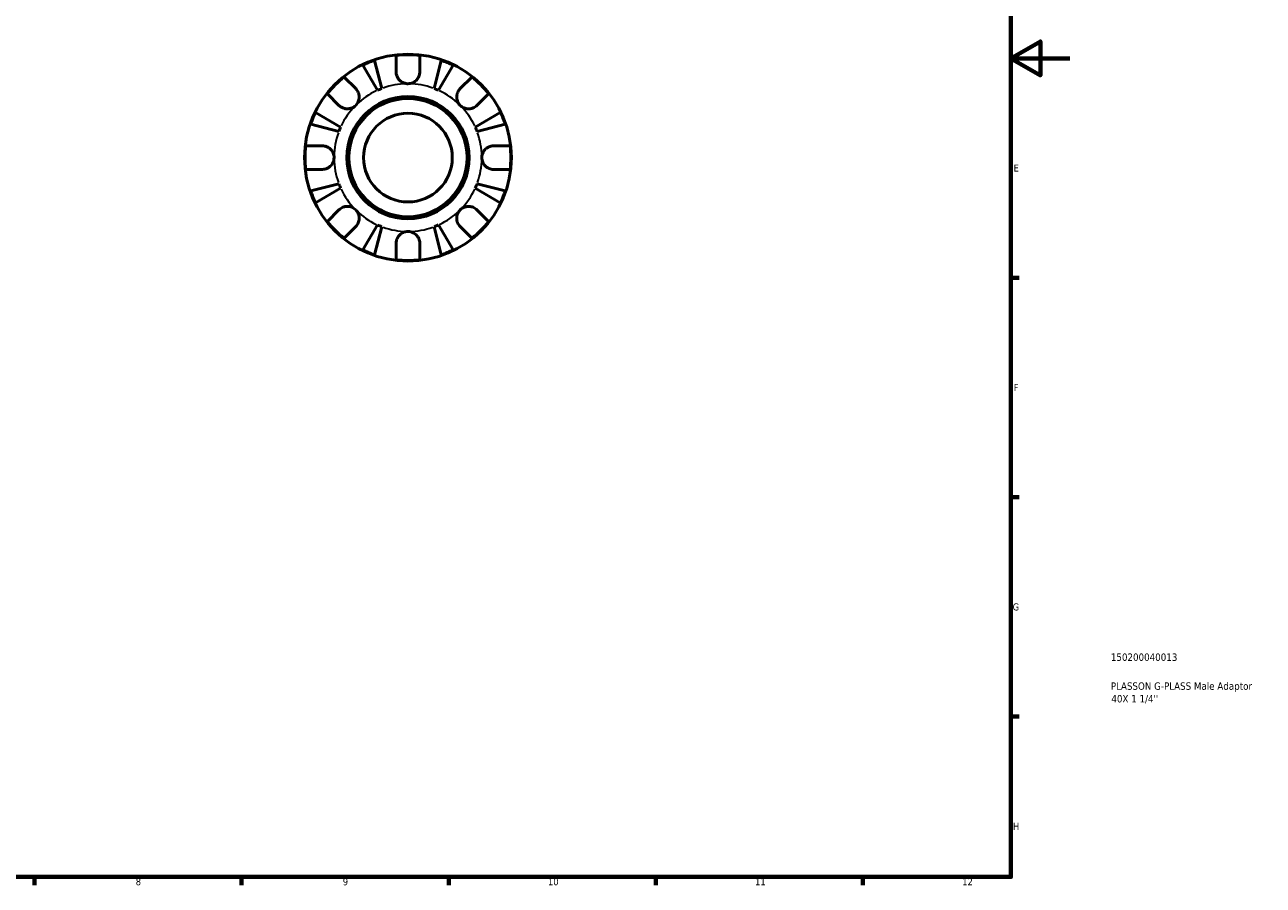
# Model space of a CAD drawing. Header units: millimetres. Extents: x -55 to 906, y -35 to 594.
# Tile 4 of 5: x 487 to 906, y 17 to 308. Entities that reach past the tile are written whole.
import ezdxf

# ---------------------------------------------------------------- set-up
doc = ezdxf.new("R2010")
doc.units = ezdxf.units.MM
for name, color, linetype, lineweight in [('Border (ANSI)', 7, 'Continuous', 70), ('Title (ISO)', 7, 'Continuous', 50), ('Visible (ANSI)', 7, 'Continuous', 50), ('Visible Narrow (ANSI)', 7, 'Continuous', 35)]:
    doc.layers.add(name, color=color, linetype=linetype, lineweight=lineweight)
doc.styles.add('Note Text (ANSI)', font='tahoma.ttf')
doc.styles.add('Note Text (ISO)', font='tahoma.ttf')

# ---------------------------------------------------------------- blocks, each defined once
blk = doc.blocks.new('Borders Default Border')
at = {"layer": 'Border (ANSI)'}
for p, q in [((821, 222.75), (823.8, 222.75)), ((821, 148.5), (823.8, 148.5)), ((821, 74.25), (823.8, 74.25)), ((490.58, 20), (490.58, 17.2)), ((560.67, 20), (560.67, 17.2)), ((630.75, 20), (630.75, 17.2)), ((700.83, 20), (700.83, 17.2)), ((770.92, 20), (770.92, 17.2))]:
    blk.add_line(p, q, dxfattribs=at)
at = {"layer": 'Border (ANSI)', "flags": 128}
for points in [[(20, 20), (20, 574), (821, 574), (821, 20), (20, 20)], [(841, 297), (821, 297), (831, 302.77), (831, 291.23), (821, 297)]]:
    blk.add_lwpolyline(points, dxfattribs=at)
at = {"layer": 'Border (ANSI)', "color": 5, "true_color": 0x0000ff, "char_height": 2.4, "attachment_point": 7, "style": 'Note Text (ANSI)'}
for s, insert in [('E', (821.91, 258.68)), ('F', (821.98, 184.43)), ('G', (821.6, 110.13)), ('H', (821.73, 35.93)), ('8', (524.84, 17.15)), ('9', (594.92, 17.15)), ('10', (664.35, 17.15)), ('11', (734.43, 17.2)), ('12', (804.52, 17.2))]:
    blk.add_mtext(s, dxfattribs=dict(at, insert=insert))
blk = doc.blocks.new('Title Blocks ISO')
at = {"layer": 'Title (ISO)', "color": 232, "true_color": 0xca0064, "style": 'Note Text (ISO)'}
for tag, p in [('PART_NUMBER_001', (33.84, 73.13)), ('DESCRIPTION_001', (33.84, 63.34)), ('DESCRIPTION_002', (34.02, 59.06))]:
    blk.add_attdef(tag, p, '', height=2.5, dxfattribs=at)

msp = doc.modelspace()

# ---------------------------------------------------------------- linework, layer by layer
at = {"layer": 'Visible (ANSI)'}
for p, q in [((612.97, 292.43), (612.97, 297.99)), ((620.97, 297.99), (620.97, 292.43)), ((606.67, 286.21), (601.67, 294.68)), ((605.68, 296.34), (608.14, 286.82)), ((625.79, 286.82), (628.25, 296.34)), ((632.26, 294.68), (627.27, 286.21)), ((595.35, 290.7), (599.29, 286.76)), ((634.64, 286.76), (638.58, 290.7)), ((593.63, 281.11), (589.7, 285.04)), ((644.24, 285.04), (640.3, 281.11)), ((585.71, 278.72), (594.19, 273.73)), ((639.75, 273.73), (648.22, 278.72)), ((593.58, 272.25), (584.05, 274.71)), ((649.88, 274.71), (640.36, 272.25)), ((582.4, 267.43), (587.97, 267.43)), ((645.97, 267.43), (651.53, 267.43)), ((587.97, 259.43), (582.4, 259.43)), ((651.53, 259.43), (645.97, 259.43)), ((584.05, 252.14), (593.58, 254.6)), ((594.19, 253.13), (585.71, 248.13)), ((648.22, 248.13), (639.75, 253.13)), ((640.36, 254.6), (649.88, 252.14)), ((589.7, 241.81), (593.63, 245.75)), ((640.3, 245.75), (644.24, 241.81)), ((599.29, 240.09), (595.35, 236.16)), ((601.67, 232.17), (606.67, 240.65)), ((608.14, 240.04), (605.68, 230.51)), ((628.25, 230.51), (625.79, 240.04)), ((627.27, 240.65), (632.26, 232.17)), ((638.58, 236.16), (634.64, 240.09)), ((612.97, 228.86), (612.97, 234.43)), ((620.97, 234.43), (620.97, 228.86))]:
    msp.add_line(p, q, dxfattribs=at)
for radius in [35, 20.7, 20, 15]:
    msp.add_circle((616.97, 263.43), radius, dxfattribs=at)
for radius, start, end in [(34.8, 83.3993, 96.6007), (34.8, 108.9259, 116.0741), (34.8, 63.9259, 71.0741), (34.8, 128.3993, 141.6007), (34.8, 38.3993, 51.6007), (25, 110.6662, 114.3338), (25, 65.6662, 69.3338), (34.8, 153.9259, 161.0741), (34.8, 18.9259, 26.0741), (25, 155.6662, 159.3338), (25, 20.6662, 24.3338), (34.8, 173.3993, 186.6007), (34.8, 353.3993, 6.6007), (34.8, 198.9259, 206.0741), (25, 200.6662, 204.3338), (25, 335.6662, 339.3338), (34.8, 333.9259, 341.0741), (34.8, 218.3993, 231.6007), (25, 245.6662, 249.3338), (25, 290.6662, 294.3338), (34.8, 308.3993, 321.6007), (34.8, 243.9259, 251.0741), (34.8, 288.9259, 296.0741), (34.8, 263.3993, 276.6007)]:
    msp.add_arc((616.97, 263.43), radius, start, end, dxfattribs=at)
for points, knots in [([(616.97, 288.43), (616.59, 288.43), (616.22, 288.48), (615.45, 288.7), (615.06, 288.89), (614.37, 289.36), (614.07, 289.64), (613.6, 290.23), (613.42, 290.54), (613.2, 291.05), (613.14, 291.26), (613.04, 291.65), (613.01, 291.84), (612.97, 292.16), (612.97, 292.29), (612.97, 292.43)], [0, 0, 0, 0, 0.1127497, 0.1127497, 0.240462, 0.240462, 0.3630761, 0.3630761, 0.4698265, 0.4698265, 0.5368083, 0.5368083, 0.5973812, 0.5973812, 0.6407273, 0.6407273, 0.6407273, 0.6407273]), ([(620.97, 292.43), (620.97, 292.23), (620.95, 292.03), (620.89, 291.64), (620.85, 291.45), (620.72, 291.04), (620.63, 290.81), (620.32, 290.21), (620.06, 289.85), (619.38, 289.2), (618.96, 288.93), (618.02, 288.53), (617.5, 288.43), (616.97, 288.43)], [-0.6479836, -0.6479836, -0.6479836, -0.6479836, -0.5812922, -0.5812922, -0.5195743, -0.5195743, -0.4431699, -0.4431699, -0.3085364, -0.3085364, -0.1588124, -0.1588124, 0, 0, 0, 0]), ([(599.29, 286.76), (599.38, 286.67), (599.46, 286.58), (599.7, 286.29), (599.85, 286.07), (600.11, 285.6), (600.22, 285.34), (600.41, 284.68), (600.47, 284.28), (600.45, 283.37), (600.35, 282.88), (599.96, 281.92), (599.66, 281.48), (599.29, 281.11)], [-0.644345, -0.644345, -0.644345, -0.644345, -0.6030859, -0.6030859, -0.5200799, -0.5200799, -0.4327391, -0.4327391, -0.3100066, -0.3100066, -0.15869, -0.15869, 0, 0, 0, 0]), ([(634.64, 281.11), (634.43, 281.31), (634.25, 281.55), (633.92, 282.06), (633.79, 282.35), (633.54, 283.06), (633.47, 283.49), (633.47, 284.33), (633.53, 284.74), (633.74, 285.39), (633.85, 285.64), (634.11, 286.11), (634.26, 286.33), (634.49, 286.61), (634.57, 286.69), (634.64, 286.76)], [0, 0, 0, 0, 0.0888491, 0.0888491, 0.1837965, 0.1837965, 0.314197, 0.314197, 0.4378467, 0.4378467, 0.5241128, 0.5241128, 0.6076526, 0.6076526, 0.6434969, 0.6434969, 0.6434969, 0.6434969]), ([(599.29, 281.11), (599.08, 280.9), (598.85, 280.71), (598.33, 280.38), (598.04, 280.25), (597.33, 280.01), (596.9, 279.93), (596.06, 279.93), (595.66, 279.99), (595.01, 280.2), (594.75, 280.31), (594.28, 280.57), (594.07, 280.72), (593.79, 280.95), (593.71, 281.03), (593.63, 281.11)], [0, 0, 0, 0, 0.0888491, 0.0888491, 0.1837965, 0.1837965, 0.314197, 0.314197, 0.4378467, 0.4378467, 0.5241128, 0.5241128, 0.6076526, 0.6076526, 0.6434969, 0.6434969, 0.6434969, 0.6434969]), ([(640.3, 281.11), (640.21, 281.02), (640.12, 280.93), (639.83, 280.69), (639.61, 280.54), (639.14, 280.29), (638.88, 280.18), (638.22, 279.98), (637.82, 279.93), (636.91, 279.94), (636.42, 280.04), (635.46, 280.44), (635.02, 280.73), (634.64, 281.11)], [-0.644345, -0.644345, -0.644345, -0.644345, -0.6030859, -0.6030859, -0.5200799, -0.5200799, -0.4327391, -0.4327391, -0.3100066, -0.3100066, -0.15869, -0.15869, 0, 0, 0, 0]), ([(587.97, 267.43), (588.11, 267.43), (588.26, 267.42), (588.65, 267.38), (588.88, 267.33), (589.37, 267.18), (589.63, 267.08), (590.22, 266.75), (590.55, 266.51), (591.19, 265.85), (591.47, 265.43), (591.86, 264.48), (591.97, 263.96), (591.97, 263.43)], [-0.6400853, -0.6400853, -0.6400853, -0.6400853, -0.5922218, -0.5922218, -0.5159504, -0.5159504, -0.4323561, -0.4323561, -0.3086303, -0.3086303, -0.1584496, -0.1584496, 0, 0, 0, 0]), ([(641.97, 263.43), (641.97, 263.77), (642.01, 264.1), (642.19, 264.79), (642.33, 265.13), (642.78, 265.9), (643.12, 266.28), (643.8, 266.8), (644.09, 266.98), (644.63, 267.21), (644.87, 267.28), (645.35, 267.39), (645.6, 267.42), (645.89, 267.43), (645.93, 267.43), (645.97, 267.43)], [-2.7780414, -2.7780414, -2.7780414, -2.7780414, -2.6767215, -2.6767215, -2.5655813, -2.5655813, -2.4096011, -2.4096011, -2.3051939, -2.3051939, -2.2261755, -2.2261755, -2.1445049, -2.1445049, -2.1308178, -2.1308178, -2.1308178, -2.1308178]), ([(591.97, 263.43), (591.97, 263.09), (591.92, 262.75), (591.75, 262.07), (591.6, 261.72), (591.16, 260.96), (590.81, 260.57), (590.14, 260.05), (589.84, 259.88), (589.31, 259.65), (589.07, 259.57), (588.58, 259.47), (588.33, 259.44), (588.05, 259.43), (588.01, 259.43), (587.97, 259.43)], [-2.7780414, -2.7780414, -2.7780414, -2.7780414, -2.6767215, -2.6767215, -2.5655813, -2.5655813, -2.4096011, -2.4096011, -2.3051939, -2.3051939, -2.2261755, -2.2261755, -2.1445049, -2.1445049, -2.1308178, -2.1308178, -2.1308178, -2.1308178]), ([(645.97, 259.43), (645.82, 259.43), (645.67, 259.44), (645.29, 259.48), (645.05, 259.53), (644.56, 259.67), (644.31, 259.78), (643.71, 260.1), (643.38, 260.35), (642.75, 261), (642.47, 261.43), (642.07, 262.38), (641.97, 262.9), (641.97, 263.43)], [-0.6400853, -0.6400853, -0.6400853, -0.6400853, -0.5922218, -0.5922218, -0.5159504, -0.5159504, -0.4323561, -0.4323561, -0.3086303, -0.3086303, -0.1584496, -0.1584496, 0, 0, 0, 0]), ([(593.63, 245.75), (593.72, 245.84), (593.81, 245.92), (594.11, 246.17), (594.32, 246.31), (594.8, 246.57), (595.06, 246.68), (595.71, 246.87), (596.11, 246.93), (597.02, 246.91), (597.52, 246.81), (598.47, 246.42), (598.91, 246.12), (599.29, 245.75)], [-0.644345, -0.644345, -0.644345, -0.644345, -0.6030859, -0.6030859, -0.5200799, -0.5200799, -0.4327391, -0.4327391, -0.3100066, -0.3100066, -0.15869, -0.15869, 0, 0, 0, 0]), ([(599.29, 245.75), (599.5, 245.54), (599.68, 245.31), (600.01, 244.79), (600.15, 244.5), (600.39, 243.79), (600.46, 243.36), (600.46, 242.52), (600.4, 242.12), (600.2, 241.47), (600.09, 241.21), (599.83, 240.74), (599.68, 240.53), (599.44, 240.25), (599.37, 240.17), (599.29, 240.09)], [0, 0, 0, 0, 0.0888491, 0.0888491, 0.1837965, 0.1837965, 0.314197, 0.314197, 0.4378467, 0.4378467, 0.5241128, 0.5241128, 0.6076526, 0.6076526, 0.6434969, 0.6434969, 0.6434969, 0.6434969]), ([(634.64, 240.09), (634.56, 240.18), (634.47, 240.27), (634.23, 240.57), (634.08, 240.78), (633.82, 241.26), (633.72, 241.52), (633.52, 242.17), (633.47, 242.57), (633.48, 243.48), (633.58, 243.98), (633.97, 244.93), (634.27, 245.38), (634.64, 245.75)], [-0.644345, -0.644345, -0.644345, -0.644345, -0.6030859, -0.6030859, -0.5200799, -0.5200799, -0.4327391, -0.4327391, -0.3100066, -0.3100066, -0.15869, -0.15869, 0, 0, 0, 0]), ([(634.64, 245.75), (634.85, 245.96), (635.09, 246.14), (635.6, 246.47), (635.89, 246.61), (636.6, 246.85), (637.03, 246.92), (637.87, 246.92), (638.28, 246.86), (638.93, 246.66), (639.18, 246.55), (639.65, 246.29), (639.87, 246.14), (640.14, 245.9), (640.22, 245.83), (640.3, 245.75)], [0, 0, 0, 0, 0.0888491, 0.0888491, 0.1837965, 0.1837965, 0.314197, 0.314197, 0.4378467, 0.4378467, 0.5241128, 0.5241128, 0.6076526, 0.6076526, 0.6434969, 0.6434969, 0.6434969, 0.6434969]), ([(612.97, 234.43), (612.97, 234.57), (612.97, 234.72), (613.02, 235.11), (613.07, 235.34), (613.21, 235.84), (613.32, 236.09), (613.64, 236.68), (613.89, 237.01), (614.54, 237.65), (614.96, 237.93), (615.92, 238.32), (616.44, 238.43), (616.97, 238.43)], [-0.6400853, -0.6400853, -0.6400853, -0.6400853, -0.5922218, -0.5922218, -0.5159504, -0.5159504, -0.4323561, -0.4323561, -0.3086303, -0.3086303, -0.1584496, -0.1584496, 0, 0, 0, 0]), ([(616.97, 238.43), (617.3, 238.43), (617.64, 238.38), (618.33, 238.21), (618.67, 238.07), (619.43, 237.62), (619.82, 237.27), (620.34, 236.6), (620.51, 236.3), (620.74, 235.77), (620.82, 235.53), (620.93, 235.04), (620.96, 234.79), (620.97, 234.51), (620.97, 234.47), (620.97, 234.43)], [-2.7780414, -2.7780414, -2.7780414, -2.7780414, -2.6767215, -2.6767215, -2.5655813, -2.5655813, -2.4096011, -2.4096011, -2.3051939, -2.3051939, -2.2261755, -2.2261755, -2.1445049, -2.1445049, -2.1308178, -2.1308178, -2.1308178, -2.1308178])]:
    msp.add_open_spline(points, degree=3, knots=knots, dxfattribs=at)
at = {"layer": 'Visible Narrow (ANSI)'}
for start, end in [(115.3671, 133.9667), (91.0333, 109.6329), (70.3671, 88.9667), (46.0333, 64.6329), (136.0333, 154.6329), (25.3671, 43.9667), (160.3671, 178.9667), (1.0333, 19.6329), (181.0333, 199.6329), (340.3671, 358.9667), (205.3671, 223.9667), (316.0333, 334.6329), (226.0333, 244.6329), (295.3671, 313.9667), (250.3671, 268.9667), (271.0333, 289.6329)]:
    msp.add_arc((616.97, 263.43), 25, start, end, dxfattribs=at)

# ---------------------------------------------------------------- block references
msp.add_blockref('Borders Default Border', (0, 0))
msp.add_blockref('Title Blocks ISO', (821, 20)).add_auto_attribs({'PART_NUMBER_001': '150200040013', 'DESCRIPTION_001': 'PLASSON G-PLASS Male Adaptor', 'DESCRIPTION_002': "40X 1 1/4''"})

doc.saveas('drawing.dxf')
